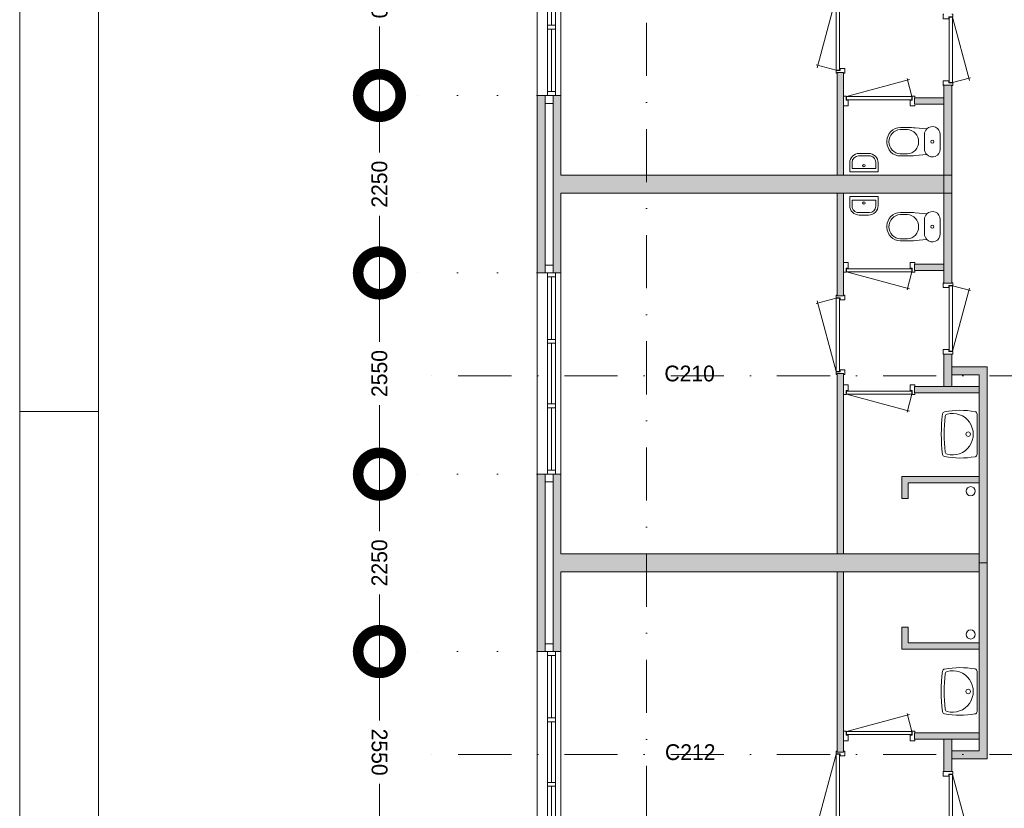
# Model space of a CAD drawing. Header units: millimetres. Extents: x -8493 to 75607, y -19302 to 56340.
# Tile 17 of 40: x -8493 to 3981, y 21611 to 31609. Entities that reach past the tile are written whole.
import ezdxf
from ezdxf.enums import TextEntityAlignment as Align

# ---------------------------------------------------------------- set-up
doc = ezdxf.new("R2010")
doc.units = ezdxf.units.MM
doc.header["$PDMODE"] = 3
doc.header["$PDSIZE"] = 1
doc.linetypes.add('DGN1', pattern=[504.6, 0, -504.6])
doc.linetypes.add('DGN4', pattern=[1345.6, 672.8, -336.4, 0, -336.4])
for name, color, linetype in [('1', 7, 'Continuous'), ('16', 7, 'Continuous'), ('17', 7, 'Continuous'), ('30', 7, 'Continuous'), ('32', 7, 'Continuous'), ('33', 7, 'Continuous'), ('40', 7, 'Continuous'), ('48', 7, 'Continuous'), ('56', 7, 'Continuous'), ('58', 7, 'Continuous'), ('62', 7, 'Continuous')]:
    doc.layers.add(name, color=color, linetype=linetype)
doc.styles.add('dgn003', font='dgn003.shx')
doc.styles.get("Standard").update_dxf_attribs({"font": 'arial.ttf'})
doc.dimstyles.get("Standard").update_dxf_attribs({"dimtxt": 0.18, "dimasz": 0.18, "dimexe": 0.18, "dimexo": 0.0625, "dimgap": 0.09, "dimtad": 0, "dimtih": 1, "dimtoh": 1, "dimdec": 4, "dimzin": 0, "dimdsep": 46, "dimtxsty": 'Standard', "dimcen": 0.09, "dimadec": 0, "dimazin": 0, "dimtfac": 1, "dimtdec": 4, "dimtofl": 0, "dimtmove": 0, "dimatfit": 3, "dimfxl": 1, "dimtolj": 1, "dimtzin": 0, "dimarcsym": 0})

# ---------------------------------------------------------------- blocks, each defined once
blk = doc.blocks.new('830R10160')
at = {"layer": '33', "color": 1, "linetype": 'Continuous', "lineweight": 0}
for p, q in [((108, 868), (322.82, 66.28)), ((108, 38), (336.87, 99.32))]:
    blk.add_line(p, q, dxfattribs=at)
at = {"layer": '33', "color": 92, "linetype": 'Continuous', "lineweight": 13, "true_color": 0x00e100, "flags": 128}
for points in [[(100, 906), (111, 906), (111, 871), (61, 871), (61, 846), (-11, 846), (-11, 906), (0, 906)], [(100, 0), (111, 0), (111, 35), (61, 35), (61, 60), (-11, 60), (-11, 0), (0, 0)]]:
    blk.add_lwpolyline(points, dxfattribs=at)
at = {"layer": '33', "color": 2, "linetype": 'Continuous', "lineweight": 13, "true_color": 0xf0f000, "flags": 128}
blk.add_lwpolyline([(108, 868), (108, 38), (68, 38), (68, 868), (108, 868)], dxfattribs=at)
blk = doc.blocks.new('930L0954')
at = {"layer": '33', "color": 1, "linetype": 'Continuous', "lineweight": 0}
for p, q in [((-98, -38), (-338.7, -936.31)), ((-98, -968), (-353.44, -899.56))]:
    blk.add_line(p, q, dxfattribs=at)
at = {"layer": '33', "color": 92, "linetype": 'Continuous', "lineweight": 13, "true_color": 0x00e100, "flags": 128}
for points in [[(-90, 0), (-101, 0), (-101, -35), (-51, -35), (-51, -60), (11, -60), (11, 0), (0, 0)], [(-90, -1006), (-101, -1006), (-101, -971), (-51, -971), (-51, -946), (11, -946), (11, -1006), (0, -1006)]]:
    blk.add_lwpolyline(points, dxfattribs=at)
at = {"layer": '33', "color": 2, "linetype": 'Continuous', "lineweight": 13, "true_color": 0xf0f000, "flags": 128}
blk.add_lwpolyline([(-98, -968), (-98, -38), (-58, -38), (-58, -968), (-98, -968)], dxfattribs=at)
blk = doc.blocks.new('WT0153')
at = {"layer": '40', "color": 7, "linetype": 'Continuous', "lineweight": 0}
blk.add_line((-20, 253), (-20, -253), dxfattribs=at)
blk.add_circle((-133, 0), 28.1, dxfattribs=at)
for centre, radius, start, end in [((1669, 0), 2144, 173.1425, 186.8575), ((-426, 252), 33, 100.3455, 173.1425), ((-236, -766), 1068, 79.7983, 100.5514), ((-392, 222), 33, 105.1333, 173.9582), ((-332, 0), 263, 254.8667, 105.1333), ((-53, 253), 33, 0, 79.9973), ((1707, 0), 2144, 173.9582, 186.0418), ((-392, -222), 33, 186.0418, 254.8667), ((-426, -252), 33, 186.8575, 259.6545), ((-236, 766), 1068, 259.4486, 280.2017), ((-53, -253), 33, 280.0027, 0)]:
    blk.add_arc(centre, radius, start, end, dxfattribs=at)
blk = doc.blocks.new('830R10162')
at = {"layer": '33', "color": 1, "linetype": 'Continuous', "lineweight": 0}
for p, q in [((-868, 108), (-66.28, 322.82)), ((-38, 108), (-99.32, 336.87))]:
    blk.add_line(p, q, dxfattribs=at)
at = {"layer": '33', "color": 92, "linetype": 'Continuous', "lineweight": 13, "true_color": 0x00e100, "flags": 128}
for points in [[(-906, 100), (-906, 111), (-871, 111), (-871, 61), (-846, 61), (-846, -11), (-906, -11), (-906, 0)], [(0, 100), (0, 111), (-35, 111), (-35, 61), (-60, 61), (-60, -11), (0, -11), (0, 0)]]:
    blk.add_lwpolyline(points, dxfattribs=at)
at = {"layer": '33', "color": 2, "linetype": 'Continuous', "lineweight": 13, "true_color": 0xf0f000, "flags": 128}
blk.add_lwpolyline([(-868, 108), (-38, 108), (-38, 68), (-868, 68), (-868, 108)], dxfattribs=at)
blk = doc.blocks.new('830R10163')
at = {"layer": '33', "color": 1, "linetype": 'Continuous', "lineweight": 0}
for p, q in [((108, -38), (336.87, -99.32)), ((108, -868), (322.82, -66.28))]:
    blk.add_line(p, q, dxfattribs=at)
at = {"layer": '33', "color": 92, "linetype": 'Continuous', "lineweight": 13, "true_color": 0x00e100, "flags": 128}
for points in [[(100, 0), (111, 0), (111, -35), (61, -35), (61, -60), (-11, -60), (-11, 0), (0, 0)], [(100, -906), (111, -906), (111, -871), (61, -871), (61, -846), (-11, -846), (-11, -906), (0, -906)]]:
    blk.add_lwpolyline(points, dxfattribs=at)
at = {"layer": '33', "color": 2, "linetype": 'Continuous', "lineweight": 13, "true_color": 0xf0f000, "flags": 128}
blk.add_lwpolyline([(108, -868), (108, -38), (68, -38), (68, -868), (108, -868)], dxfattribs=at)
blk = doc.blocks.new('CLOS0254')
at = {"layer": '40', "color": 7, "linetype": 'Continuous', "lineweight": 0}
for p, q in [((-528, 155), (-436, 155)), ((-670, -1), (-670, 1)), ((-220, -92), (-220, 92)), ((-528, -155), (-436, -155))]:
    blk.add_line(p, q, dxfattribs=at)
at = {"layer": '40', "color": 7, "linetype": 'Continuous', "lineweight": 0, "flags": 128}
for points in [[(-338, -176), (-192, -162), (-192, -162, 0.674333), (-20, -92), (-20, -92), (-20, 92), (-20, 92, 0.674333), (-192, 162), (-192, 162), (-338, 176), (-338, 176, 0.023285), (-431, 180), (-431, 180), (-525, 180), (-525, 180, 0.414214), (-695, 10), (-695, 10), (-695, -10), (-695, -10, 0.414214), (-525, -180), (-525, -180), (-431, -180), (-431, -180, 0.023285), (-338, -176)], [(-220, 92, -0.194504), (-192, 162)], [(-192, -162, -0.194504), (-220, -92)]]:
    blk.add_lwpolyline(points, format="xyb", dxfattribs=at)
at = {"layer": '40', "color": 7, "linetype": 'Continuous', "lineweight": 0}
blk.add_circle((-120, 0), 20, dxfattribs=at)
for centre, start, end in [((-514, 0), 94.9259, 265.0741), ((-450, 0), 274.9263, 85.0736)]:
    blk.add_arc(centre, 156, start, end, dxfattribs=at)
blk = doc.blocks.new('FT0154')
at = {"layer": '40', "color": 7, "linetype": 'Continuous', "lineweight": 0}
for p, q in [((180, -20), (-180, -20)), ((149, -65), (-149, -65)), ((-149, -65), (-149, -144)), ((180, -135), (180, -20))]:
    blk.add_line(p, q, dxfattribs=at)
at = {"layer": '40', "color": 7, "linetype": 'Continuous', "lineweight": 0, "flags": 128}
for points in [[(-180, -20), (-180, -135)], [(149, -144), (149, -65)], [(-69, -224), (69, -224)], [(-60, -255), (60, -255)]]:
    blk.add_lwpolyline(points, dxfattribs=at)
for points in [[(-60, -255, -0.414214), (-180, -135)], [(-69, -224, -0.414214), (-149, -144)]]:
    blk.add_lwpolyline(points, format="xyb", dxfattribs=at)
at = {"layer": '40', "color": 7, "linetype": 'Continuous', "lineweight": 0}
blk.add_circle((-1, -101), 15.1, dxfattribs=at)
for centre, radius in [((60, -135), 120), ((69, -144), 80)]:
    blk.add_arc(centre, radius, 270, 0, dxfattribs=at)
blk = doc.blocks.new('830R10164')
at = {"layer": '33', "color": 1, "linetype": 'Continuous', "lineweight": 0}
for p, q in [((-868, -108), (-66.28, -322.82)), ((-38, -108), (-99.32, -336.87))]:
    blk.add_line(p, q, dxfattribs=at)
at = {"layer": '33', "color": 92, "linetype": 'Continuous', "lineweight": 13, "true_color": 0x00e100, "flags": 128}
for points in [[(-906, -100), (-906, -111), (-871, -111), (-871, -61), (-846, -61), (-846, 11), (-906, 11), (-906, 0)], [(0, -100), (0, -111), (-35, -111), (-35, -61), (-60, -61), (-60, 11), (0, 11), (0, 0)]]:
    blk.add_lwpolyline(points, dxfattribs=at)
at = {"layer": '33', "color": 2, "linetype": 'Continuous', "lineweight": 13, "true_color": 0xf0f000, "flags": 128}
blk.add_lwpolyline([(-868, -108), (-38, -108), (-38, -68), (-868, -68), (-868, -108)], dxfattribs=at)
blk = doc.blocks.new('930L0955')
at = {"layer": '33', "color": 1, "linetype": 'Continuous', "lineweight": 0}
for p, q in [((-98, 968), (-353.44, 899.56)), ((-98, 38), (-338.7, 936.31))]:
    blk.add_line(p, q, dxfattribs=at)
at = {"layer": '33', "color": 92, "linetype": 'Continuous', "lineweight": 13, "true_color": 0x00e100, "flags": 128}
for points in [[(-90, 1006), (-101, 1006), (-101, 971), (-51, 971), (-51, 946), (11, 946), (11, 1006), (0, 1006)], [(-90, 0), (-101, 0), (-101, 35), (-51, 35), (-51, 60), (11, 60), (11, 0), (0, 0)]]:
    blk.add_lwpolyline(points, dxfattribs=at)
at = {"layer": '33', "color": 2, "linetype": 'Continuous', "lineweight": 13, "true_color": 0xf0f000, "flags": 128}
blk.add_lwpolyline([(-98, 968), (-98, 38), (-58, 38), (-58, 968), (-98, 968)], dxfattribs=at)
blk = doc.blocks.new('WT0154')
at = {"layer": '40', "color": 7, "linetype": 'Continuous', "lineweight": 0}
blk.add_line((-20, -253), (-20, 253), dxfattribs=at)
at = {"layer": '40', "color": 7, "linetype": 'Continuous', "lineweight": 0, "flags": 128}
for points in [[(-459, -256, -0.059915), (-459, 256)], [(-459, 256, -0.328769), (-432, 284)], [(-432, 284, -0.090801), (-47, 286)], [(-425, 226, -0.309671), (-401, 254)], [(-401, 254, -1.30637), (-401, -254)], [(-47, 286, -0.363957), (-20, 253)], [(-425, -226, -0.052773), (-425, 226)], [(-401, -254, -0.309671), (-425, -226)], [(-432, -284, -0.328769), (-459, -256)], [(-47, -286, -0.090801), (-432, -284)], [(-20, -253, -0.363957), (-47, -286)]]:
    blk.add_lwpolyline(points, format="xyb", dxfattribs=at)
at = {"layer": '40', "color": 7, "linetype": 'Continuous', "lineweight": 0}
blk.add_circle((-133, 0), 28.1, dxfattribs=at)
blk = doc.blocks.new('830R10165')
at = {"layer": '33', "color": 1, "linetype": 'Continuous', "lineweight": 0}
for p, q in [((-868, -108), (-66.28, -322.82)), ((-38, -108), (-99.32, -336.87))]:
    blk.add_line(p, q, dxfattribs=at)
at = {"layer": '33', "color": 92, "linetype": 'Continuous', "lineweight": 13, "true_color": 0x00e100, "flags": 128}
for points in [[(-906, -100), (-906, -111), (-871, -111), (-871, -61), (-846, -61), (-846, 11), (-906, 11), (-906, 0)], [(0, -100), (0, -111), (-35, -111), (-35, -61), (-60, -61), (-60, 11), (0, 11), (0, 0)]]:
    blk.add_lwpolyline(points, dxfattribs=at)
at = {"layer": '33', "color": 2, "linetype": 'Continuous', "lineweight": 13, "true_color": 0xf0f000, "flags": 128}
blk.add_lwpolyline([(-868, -108), (-38, -108), (-38, -68), (-868, -68), (-868, -108)], dxfattribs=at)
blk = doc.blocks.new('830R10166')
at = {"layer": '33', "color": 1, "linetype": 'Continuous', "lineweight": 0}
for p, q in [((108, 868), (322.82, 66.28)), ((108, 38), (336.87, 99.32))]:
    blk.add_line(p, q, dxfattribs=at)
at = {"layer": '33', "color": 92, "linetype": 'Continuous', "lineweight": 13, "true_color": 0x00e100, "flags": 128}
for points in [[(100, 906), (111, 906), (111, 871), (61, 871), (61, 846), (-11, 846), (-11, 906), (0, 906)], [(100, 0), (111, 0), (111, 35), (61, 35), (61, 60), (-11, 60), (-11, 0), (0, 0)]]:
    blk.add_lwpolyline(points, dxfattribs=at)
at = {"layer": '33', "color": 2, "linetype": 'Continuous', "lineweight": 13, "true_color": 0xf0f000, "flags": 128}
blk.add_lwpolyline([(108, 868), (108, 38), (68, 38), (68, 868), (108, 868)], dxfattribs=at)
blk = doc.blocks.new('CLOS0255')
at = {"layer": '40', "color": 7, "linetype": 'Continuous', "lineweight": 0}
for p, q in [((-528, 155), (-436, 155)), ((-670, 1), (-670, -1)), ((-220, 92), (-220, -93)), ((-528, -155), (-436, -155))]:
    blk.add_line(p, q, dxfattribs=at)
at = {"layer": '40', "color": 7, "linetype": 'Continuous', "lineweight": 0, "flags": 128}
for points in [[(-338, 176), (-192, 162), (-192, 162, -0.674333), (-20, 92), (-20, 92), (-20, -93), (-20, -93, -0.674333), (-192, -162), (-192, -162), (-338, -176), (-338, -176, -0.023285), (-431, -180), (-431, -180), (-525, -180), (-525, -180, -0.414214), (-695, -10), (-695, -10), (-695, 10), (-695, 10, -0.414214), (-525, 180), (-525, 180), (-431, 180), (-431, 180, -0.023285), (-338, 176)], [(-528, -155, -0.917521), (-528, 155)], [(-437, 155, -0.917514), (-437, -155)]]:
    blk.add_lwpolyline(points, format="xyb", dxfattribs=at)
at = {"layer": '40', "color": 7, "linetype": 'Continuous', "lineweight": 0}
blk.add_circle((-120, 0), 20, dxfattribs=at)
for centre, start, end in [((-120, 92), 135.9727, 180), ((-120, -93), 180, 224.0273)]:
    blk.add_arc(centre, 100, start, end, dxfattribs=at)
blk = doc.blocks.new('FT0155')
at = {"layer": '40', "color": 7, "linetype": 'Continuous', "lineweight": 0}
for p, q in [((-149, 65), (-149, 144)), ((180, 135), (180, 20)), ((180, 20), (-180, 20)), ((149, 65), (-149, 65))]:
    blk.add_line(p, q, dxfattribs=at)
at = {"layer": '40', "color": 7, "linetype": 'Continuous', "lineweight": 0, "flags": 128}
for points in [[(-60, 255), (60, 255)], [(-180, 20), (-180, 135)], [(-69, 224), (69, 224)], [(149, 144), (149, 65)]]:
    blk.add_lwpolyline(points, dxfattribs=at)
for points in [[(60, 255, -0.414214), (180, 135)], [(69, 224, -0.414214), (149, 144)]]:
    blk.add_lwpolyline(points, format="xyb", dxfattribs=at)
at = {"layer": '40', "color": 7, "linetype": 'Continuous', "lineweight": 0}
blk.add_circle((-1, 101), 15.1, dxfattribs=at)
for centre, radius in [((-60, 135), 120), ((-69, 144), 80)]:
    blk.add_arc(centre, radius, 90, 180, dxfattribs=at)
blk = doc.blocks.new('830R10167')
at = {"layer": '33', "color": 1, "linetype": 'Continuous', "lineweight": 0}
for p, q in [((-868, 108), (-66.28, 322.82)), ((-38, 108), (-99.32, 336.87))]:
    blk.add_line(p, q, dxfattribs=at)
at = {"layer": '33', "color": 92, "linetype": 'Continuous', "lineweight": 13, "true_color": 0x00e100, "flags": 128}
for points in [[(-906, 100), (-906, 111), (-871, 111), (-871, 61), (-846, 61), (-846, -11), (-906, -11), (-906, 0)], [(0, 100), (0, 111), (-35, 111), (-35, 61), (-60, 61), (-60, -11), (0, -11), (0, 0)]]:
    blk.add_lwpolyline(points, dxfattribs=at)
at = {"layer": '33', "color": 2, "linetype": 'Continuous', "lineweight": 13, "true_color": 0xf0f000, "flags": 128}
blk.add_lwpolyline([(-868, 108), (-38, 108), (-38, 68), (-868, 68), (-868, 108)], dxfattribs=at)
blk = doc.blocks.new('930L0956')
at = {"layer": '33', "color": 1, "linetype": 'Continuous', "lineweight": 0}
for p, q in [((-98, -38), (-338.7, -936.31)), ((-98, -968), (-353.44, -899.56))]:
    blk.add_line(p, q, dxfattribs=at)
at = {"layer": '33', "color": 92, "linetype": 'Continuous', "lineweight": 13, "true_color": 0x00e100, "flags": 128}
for points in [[(-90, 0), (-101, 0), (-101, -35), (-51, -35), (-51, -60), (11, -60), (11, 0), (0, 0)], [(-90, -1006), (-101, -1006), (-101, -971), (-51, -971), (-51, -946), (11, -946), (11, -1006), (0, -1006)]]:
    blk.add_lwpolyline(points, dxfattribs=at)
at = {"layer": '33', "color": 2, "linetype": 'Continuous', "lineweight": 13, "true_color": 0xf0f000, "flags": 128}
blk.add_lwpolyline([(-98, -968), (-98, -38), (-58, -38), (-58, -968), (-98, -968)], dxfattribs=at)
blk = doc.blocks.new('A1')
at = {"layer": '1', "color": 1, "linetype": 'Continuous', "lineweight": 0}
for p, q in [((0, 59400), (0, 0)), ((0, 29700), (1000, 29700))]:
    blk.add_line(p, q, dxfattribs=at)
at = {"layer": '1', "color": 52, "linetype": 'Continuous', "lineweight": 0, "true_color": 0xc3c300, "flags": 128}
blk.add_lwpolyline([(1000, 1000), (83100, 1000), (83100, 58400), (1000, 58400), (1000, 1000)], dxfattribs=at)
blk = doc.blocks.new('_DotSmall')
at = {"color": 0, "linetype": 'ByBlock', "const_width": 0.5}
blk.add_lwpolyline([(-0.0625, 0, 1), (0.0625, 0, 1)], format="xyb", close=True, dxfattribs=at)
blk = doc.blocks.new('*D3704')
at = {"layer": '58', "color": 3, "linetype": 'Continuous', "lineweight": 0, "transparency": 16777216}
for p, q in [((-3935.24, 23597.77), (-3935.24, 22722.77)), ((-3935.24, 21047.77), (-3935.24, 21922.77))]:
    blk.add_line(p, q, dxfattribs=at)
at = {"layer": 'Defpoints', "color": 0, "linetype": 'Continuous', "transparency": 16777216}
for p in [(-3935.24, 23597.77), (-1935.24, 23597.77), (-1935.24, 21047.77)]:
    blk.add_point(p, dxfattribs=at)
at = {"layer": '58', "color": 3, "linetype": 'Continuous', "lineweight": 0, "transparency": 16777216, "xscale": 1080, "yscale": 1080, "zscale": 1080}
for p, rotation in [((-3935.24, 23597.77), 90), ((-3935.24, 21047.77), 270)]:
    blk.add_blockref('_DotSmall', p, dxfattribs=dict(at, rotation=rotation))
at = {"layer": '58', "color": 3, "linetype": 'Continuous', "lineweight": 0, "transparency": 16777216, "insert": (-3935.24, 22322.77), "char_height": 200, "attachment_point": 5, "rotation": 270, "style": 'dgn003'}
blk.add_mtext('\\A1;2550', dxfattribs=at)
blk = doc.blocks.new('*D3705')
at = {"layer": '58', "color": 3, "linetype": 'Continuous', "lineweight": 0, "transparency": 16777216}
for p, q in [((-3935.24, 25847.77), (-3935.24, 25122.77)), ((-3935.24, 23597.77), (-3935.24, 24322.77))]:
    blk.add_line(p, q, dxfattribs=at)
at = {"layer": 'Defpoints', "color": 0, "linetype": 'Continuous', "transparency": 16777216}
for p in [(-1178.1, 25847.77), (-3935.24, 23597.77), (-1178.1, 23597.77)]:
    blk.add_point(p, dxfattribs=at)
at = {"layer": '58', "color": 3, "linetype": 'Continuous', "lineweight": 0, "transparency": 16777216, "xscale": 1080, "yscale": 1080, "zscale": 1080}
for p, rotation in [((-3935.24, 25847.77), 90), ((-3935.24, 23597.77), 270)]:
    blk.add_blockref('_DotSmall', p, dxfattribs=dict(at, rotation=rotation))
at = {"layer": '58', "color": 3, "linetype": 'Continuous', "lineweight": 0, "transparency": 16777216, "insert": (-3935.24, 24722.77), "char_height": 200, "attachment_point": 5, "rotation": 90, "style": 'dgn003'}
blk.add_mtext('\\A1;2250', dxfattribs=at)
blk = doc.blocks.new('*D3706')
at = {"layer": '58', "color": 3, "linetype": 'Continuous', "lineweight": 0, "transparency": 16777216}
for p, q in [((-3935.24, 28397.77), (-3935.24, 27522.77)), ((-3935.24, 25847.77), (-3935.24, 26722.77))]:
    blk.add_line(p, q, dxfattribs=at)
at = {"layer": 'Defpoints', "color": 0, "linetype": 'Continuous', "transparency": 16777216}
for p in [(-1935.24, 28397.77), (-3935.24, 25847.77), (-1935.24, 25847.77)]:
    blk.add_point(p, dxfattribs=at)
at = {"layer": '58', "color": 3, "linetype": 'Continuous', "lineweight": 0, "transparency": 16777216, "xscale": 1080, "yscale": 1080, "zscale": 1080}
for p, rotation in [((-3935.24, 28397.77), 90), ((-3935.24, 25847.77), 270)]:
    blk.add_blockref('_DotSmall', p, dxfattribs=dict(at, rotation=rotation))
at = {"layer": '58', "color": 3, "linetype": 'Continuous', "lineweight": 0, "transparency": 16777216, "insert": (-3935.24, 27122.77), "char_height": 200, "attachment_point": 5, "rotation": 90, "style": 'dgn003'}
blk.add_mtext('\\A1;2550', dxfattribs=at)
blk = doc.blocks.new('*D3707')
at = {"layer": '58', "color": 3, "linetype": 'Continuous', "lineweight": 0, "transparency": 16777216}
for p, q in [((-3935.24, 30647.77), (-3935.24, 29922.77)), ((-3935.24, 28397.77), (-3935.24, 29122.77))]:
    blk.add_line(p, q, dxfattribs=at)
at = {"layer": 'Defpoints', "color": 0, "linetype": 'Continuous', "transparency": 16777216}
for p in [(-1935.24, 30647.77), (-3935.24, 28397.77), (-1935.24, 28397.77)]:
    blk.add_point(p, dxfattribs=at)
at = {"layer": '58', "color": 3, "linetype": 'Continuous', "lineweight": 0, "transparency": 16777216, "xscale": 1080, "yscale": 1080, "zscale": 1080}
for p, rotation in [((-3935.24, 30647.77), 90), ((-3935.24, 28397.77), 270)]:
    blk.add_blockref('_DotSmall', p, dxfattribs=dict(at, rotation=rotation))
at = {"layer": '58', "color": 3, "linetype": 'Continuous', "lineweight": 0, "transparency": 16777216, "insert": (-3935.24, 29522.77), "char_height": 200, "attachment_point": 5, "rotation": 90, "style": 'dgn003'}
blk.add_mtext('\\A1;2250', dxfattribs=at)
blk = doc.blocks.new('*D3708')
at = {"layer": '58', "color": 3, "linetype": 'Continuous', "lineweight": 0, "transparency": 16777216}
for p, q in [((-3935.24, 33197.77), (-3935.24, 32322.77)), ((-3935.24, 30647.77), (-3935.24, 31522.77))]:
    blk.add_line(p, q, dxfattribs=at)
at = {"layer": 'Defpoints', "color": 0, "linetype": 'Continuous', "transparency": 16777216}
for p in [(-3935.24, 33197.77), (-1935.24, 33197.77), (-1935.24, 30647.77)]:
    blk.add_point(p, dxfattribs=at)
at = {"layer": '58', "color": 3, "linetype": 'Continuous', "lineweight": 0, "transparency": 16777216, "xscale": 1080, "yscale": 1080, "zscale": 1080}
for p, rotation in [((-3935.24, 33197.77), 90), ((-3935.24, 30647.77), 270)]:
    blk.add_blockref('_DotSmall', p, dxfattribs=dict(at, rotation=rotation))
at = {"layer": '58', "color": 3, "linetype": 'Continuous', "lineweight": 0, "transparency": 16777216, "insert": (-3935.24, 31922.77), "char_height": 200, "attachment_point": 5, "rotation": 270, "style": 'dgn003'}
blk.add_mtext('\\A1;2550', dxfattribs=at)

msp = doc.modelspace()

# ---------------------------------------------------------------- hatches: boundary and pattern name
at = {"layer": '62'}
for color, points in [(9, [(1944.76, 30937.77), (1944.76, 29637.77), (1864.76, 29637.77), (1864.76, 30937.77)]), (7, [(3214.76, 30777.77), (3214.76, 29407.77), (3314.76, 29407.77), (3314.76, 30777.77)]), (7, [(-1835.24, 30647.77), (-1835.24, 28397.77), (-1935.24, 28397.77), (-1935.24, 30647.77)]), (9, [(-1735.24, 30647.77), (-1635.24, 30647.77), (-1635.24, 29637.77), (3214.76, 29637.77), (3214.76, 29407.77), (-1635.24, 29407.77), (-1635.24, 28397.77), (-1735.24, 28397.77)]), (9, [(2844.76, 30617.77), (2844.76, 30537.77), (3214.76, 30537.77), (3214.76, 30617.77)]), (7, [(3214.76, 28267.77), (3214.76, 29637.77), (3314.76, 29637.77), (3314.76, 28267.77)]), (9, [(1944.76, 28107.77), (1944.76, 29407.77), (1864.76, 29407.77), (1864.76, 28107.77)]), (9, [(2844.76, 28427.77), (2844.76, 28507.77), (3214.76, 28507.77), (3214.76, 28427.77)]), (7, [(3214.76, 26957.77), (3214.76, 27367.77), (3314.76, 27367.77), (3314.76, 26957.77)]), (7, [(3764.76, 24722.77), (3664.76, 24722.77), (3664.76, 27107.77), (3314.76, 27107.77), (3314.76, 27207.77), (3764.76, 27207.77)]), (9, [(1944.76, 24837.77), (1944.76, 27122.77), (1864.76, 27122.77), (1864.76, 24837.77)]), (9, [(2844.76, 26877.77), (2844.76, 26957.77), (3664.76, 26957.77), (3664.76, 26877.77)]), (7, [(-1835.24, 25847.77), (-1835.24, 23597.77), (-1935.24, 23597.77), (-1935.24, 25847.77)]), (9, [(-1735.24, 25847.77), (-1635.24, 25847.77), (-1635.24, 24837.77), (3664.76, 24837.77), (3664.76, 24607.77), (-1635.24, 24607.77), (-1635.24, 23597.77), (-1735.24, 23597.77)]), (9, [(2764.76, 25537.77), (2684.76, 25537.77), (2684.76, 25817.77), (3664.76, 25817.77), (3664.76, 25737.77), (2764.76, 25737.77)]), (7, [(3764.76, 24722.77), (3664.76, 24722.77), (3664.76, 22337.77), (3314.76, 22337.77), (3314.76, 22237.77), (3764.76, 22237.77)]), (9, [(1944.76, 24607.77), (1944.76, 22322.77), (1864.76, 22322.77), (1864.76, 24607.77)]), (9, [(2764.76, 23907.77), (2684.76, 23907.77), (2684.76, 23627.77), (3664.76, 23627.77), (3664.76, 23707.77), (2764.76, 23707.77)]), (9, [(2844.76, 22567.77), (2844.76, 22487.77), (3664.76, 22487.77), (3664.76, 22567.77)]), (7, [(3214.76, 22487.77), (3214.76, 22077.77), (3314.76, 22077.77), (3314.76, 22487.77)])]:
    msp.add_hatch(color=color, dxfattribs=at).paths.add_polyline_path(points)

# ---------------------------------------------------------------- linework, layer by layer
at = {"layer": '16', "color": 92, "linetype": 'Continuous', "lineweight": 0, "true_color": 0x00e100, "flags": 128}
for points in [[(1944.76, 29637.77), (1944.76, 30937.77), (1864.76, 30937.77), (1864.76, 29637.77), (1944.76, 29637.77)], [(3314.76, 30777.77), (3314.76, 29407.77), (3214.76, 29407.77), (3214.76, 30777.77), (3314.76, 30777.77)], [(-1635.24, 29407.77), (-1635.24, 28397.77), (-1935.24, 28397.77), (-1935.24, 30647.77), (-1635.24, 30647.77), (-1635.24, 29637.77)], [(3214.76, 30617.77), (3214.76, 30537.77), (2844.76, 30537.77), (2844.76, 30617.77), (3214.76, 30617.77)], [(-1735.24, 29537.77), (-1735.24, 28497.77), (-1835.24, 28497.77), (-1835.24, 30547.77), (-1735.24, 30547.77), (-1735.24, 29537.77)], [(3314.76, 28267.77), (3314.76, 29637.77), (3214.76, 29637.77), (3214.76, 28267.77), (3314.76, 28267.77)], [(1944.76, 29407.77), (1944.76, 28107.77), (1864.76, 28107.77), (1864.76, 29407.77), (1944.76, 29407.77)], [(3214.76, 28427.77), (3214.76, 28507.77), (2844.76, 28507.77), (2844.76, 28427.77), (3214.76, 28427.77)], [(3314.76, 26957.77), (3314.76, 27367.77), (3214.76, 27367.77), (3214.76, 26957.77), (3314.76, 26957.77)], [(3764.76, 24722.77), (3764.76, 27207.77), (3314.76, 27207.77), (3314.76, 27107.77), (3664.76, 27107.77), (3664.76, 24722.77), (3764.76, 24722.77)], [(1944.76, 27122.77), (1944.76, 24837.77), (1864.76, 24837.77), (1864.76, 27122.77), (1944.76, 27122.77)], [(3664.76, 26877.77), (3664.76, 26957.77), (2844.76, 26957.77), (2844.76, 26877.77), (3664.76, 26877.77)], [(-1635.24, 24607.77), (-1635.24, 23597.77), (-1935.24, 23597.77), (-1935.24, 25847.77), (-1635.24, 25847.77), (-1635.24, 24837.77)], [(-1735.24, 24737.77), (-1735.24, 23697.77), (-1835.24, 23697.77), (-1835.24, 25747.77), (-1735.24, 25747.77), (-1735.24, 24737.77)], [(3664.76, 25737.77), (2764.76, 25737.77), (2764.76, 25537.77), (2684.76, 25537.77), (2684.76, 25817.77), (3664.76, 25817.77), (3664.76, 25737.77)], [(3764.76, 24722.77), (3764.76, 22237.77), (3314.76, 22237.77), (3314.76, 22337.77), (3664.76, 22337.77), (3664.76, 24722.77), (3764.76, 24722.77)], [(1944.76, 22322.77), (1944.76, 24607.77), (1864.76, 24607.77), (1864.76, 22322.77), (1944.76, 22322.77)], [(3664.76, 23707.77), (2764.76, 23707.77), (2764.76, 23907.77), (2684.76, 23907.77), (2684.76, 23627.77), (3664.76, 23627.77), (3664.76, 23707.77)], [(3664.76, 22567.77), (3664.76, 22487.77), (2844.76, 22487.77), (2844.76, 22567.77), (3664.76, 22567.77)], [(3314.76, 22487.77), (3314.76, 22077.77), (3214.76, 22077.77), (3214.76, 22487.77), (3314.76, 22487.77)]]:
    msp.add_lwpolyline(points, dxfattribs=at)
at = {"layer": '17', "color": 92, "linetype": 'Continuous', "lineweight": 0, "true_color": 0x00e100}
for p, q in [((-1635.24, 29637.77), (3214.76, 29637.77)), ((-1635.24, 29407.77), (3214.76, 29407.77)), ((-1635.24, 24837.77), (3664.76, 24837.77)), ((-1635.24, 24607.77), (3664.76, 24607.77))]:
    msp.add_line(p, q, dxfattribs=at)
at = {"layer": '30', "color": 3, "linetype": 'Continuous', "lineweight": 0}
for p, q in [((-1935.24, 33197.77), (-1935.24, 30647.77)), ((-1635.24, 33197.77), (-1635.24, 30647.77)), ((-1735.24, 28497.77), (-1835.24, 28497.77)), ((-1935.24, 25847.77), (-1935.24, 28397.77)), ((-1635.24, 25847.77), (-1635.24, 28397.77)), ((-1935.24, 23597.77), (-1935.24, 21047.77)), ((-1735.24, 23697.77), (-1835.24, 23697.77)), ((-1635.24, 23597.77), (-1635.24, 21047.77))]:
    msp.add_line(p, q, dxfattribs=at)
at = {"layer": '32', "color": 3, "linetype": 'Continuous', "lineweight": 0}
for p, q in [((-1805.24, 30697.77), (-1805.24, 33147.77)), ((-1705.24, 33147.77), (-1705.24, 30647.77)), ((-1755.24, 32306.1), (-1755.24, 31539.43)), ((-1755.24, 31489.43), (-1755.24, 30697.77)), ((-1805.24, 28347.77), (-1805.24, 25897.77)), ((-1755.24, 27556.11), (-1755.24, 28347.77)), ((-1705.24, 25897.77), (-1705.24, 28397.77)), ((-1755.24, 26739.44), (-1755.24, 27506.11)), ((-1755.24, 25897.77), (-1755.24, 26689.44)), ((-1805.24, 25897.77), (-1705.24, 25897.77)), ((-1805.24, 21097.77), (-1805.24, 23547.77)), ((-1805.24, 23547.77), (-1705.24, 23547.77)), ((-1755.24, 23547.77), (-1755.24, 22756.1)), ((-1705.24, 23547.77), (-1705.24, 21047.77)), ((-1755.24, 22706.1), (-1755.24, 21939.43)), ((-1755.24, 21889.43), (-1755.24, 21097.77))]:
    msp.add_line(p, q, dxfattribs=at)
at = {"layer": '32', "color": 3, "linetype": 'Continuous', "lineweight": 0, "flags": 128}
for points in [[(-1705.24, 31539.43), (-1705.24, 31489.43), (-1805.24, 31489.43), (-1805.24, 31539.43), (-1705.24, 31539.43)], [(-1705.24, 30697.77), (-1705.24, 30647.77), (-1805.24, 30647.77), (-1805.24, 30697.77), (-1705.24, 30697.77)], [(-1705.24, 28347.77), (-1705.24, 28397.77), (-1805.24, 28397.77), (-1805.24, 28347.77), (-1705.24, 28347.77)], [(-1705.24, 27506.11), (-1705.24, 27556.11), (-1805.24, 27556.11), (-1805.24, 27506.11), (-1705.24, 27506.11)], [(-1705.24, 26689.44), (-1705.24, 26739.44), (-1805.24, 26739.44), (-1805.24, 26689.44), (-1705.24, 26689.44)], [(-1705.24, 25847.77), (-1705.24, 25897.77), (-1805.24, 25897.77), (-1805.24, 25847.77), (-1705.24, 25847.77)], [(-1705.24, 23597.77), (-1705.24, 23547.77), (-1805.24, 23547.77), (-1805.24, 23597.77), (-1705.24, 23597.77)], [(-1705.24, 22756.1), (-1705.24, 22706.1), (-1805.24, 22706.1), (-1805.24, 22756.1), (-1705.24, 22756.1)], [(-1705.24, 21939.43), (-1705.24, 21889.43), (-1805.24, 21889.43), (-1805.24, 21939.43), (-1705.24, 21939.43)]]:
    msp.add_lwpolyline(points, dxfattribs=at)
at = {"layer": '40', "color": 3, "linetype": 'Continuous', "lineweight": 0}
for centre in [(3556.16, 25631.01), (3556.16, 23814.53)]:
    msp.add_circle(centre, 57.46, dxfattribs=at)
at = {"layer": '56', "color": 3, "linetype": 'DGN4', "lineweight": 0}
for p, q in [((-550.24, 50407.77), (-550.24, 1407.77)), ((51564.76, 27092.77), (-3435.24, 27092.77)), ((51564.76, 22292.77), (-3435.24, 22292.77))]:
    msp.add_line(p, q, dxfattribs=at)
at = {"layer": '58', "color": 3, "linetype": 'DGN1', "lineweight": 0}
for p, q in [((-1935.24, 30647.77), (-3935.24, 30647.77)), ((-1935.24, 28397.77), (-3935.24, 28397.77)), ((-1935.24, 25847.77), (-3935.24, 25847.77)), ((-1935.24, 23597.77), (-3935.24, 23597.77))]:
    msp.add_line(p, q, dxfattribs=at)
at = {"layer": '62', "color": 9, "linetype": 'Continuous', "lineweight": 0, "flags": 128}
for points in [[(1944.76, 30937.77), (1944.76, 29637.77), (1864.76, 29637.77), (1864.76, 30937.77), (1944.76, 30937.77)], [(-1735.24, 30647.77), (-1635.24, 30647.77), (-1635.24, 29637.77), (3214.76, 29637.77), (3214.76, 29407.77), (-1635.24, 29407.77), (-1635.24, 28397.77), (-1735.24, 28397.77), (-1735.24, 30647.77)], [(2844.76, 30617.77), (2844.76, 30537.77), (3214.76, 30537.77), (3214.76, 30617.77), (2844.76, 30617.77)], [(1944.76, 28107.77), (1944.76, 29407.77), (1864.76, 29407.77), (1864.76, 28107.77), (1944.76, 28107.77)], [(2844.76, 28427.77), (2844.76, 28507.77), (3214.76, 28507.77), (3214.76, 28427.77), (2844.76, 28427.77)], [(1944.76, 24837.77), (1944.76, 27122.77), (1864.76, 27122.77), (1864.76, 24837.77), (1944.76, 24837.77)], [(2844.76, 26877.77), (2844.76, 26957.77), (3664.76, 26957.77), (3664.76, 26877.77), (2844.76, 26877.77)], [(-1735.24, 25847.77), (-1635.24, 25847.77), (-1635.24, 24837.77), (3664.76, 24837.77), (3664.76, 24607.77), (-1635.24, 24607.77), (-1635.24, 23597.77), (-1735.24, 23597.77), (-1735.24, 25847.77)], [(2764.76, 25537.77), (2684.76, 25537.77), (2684.76, 25817.77), (3664.76, 25817.77), (3664.76, 25737.77), (2764.76, 25737.77), (2764.76, 25537.77)], [(1944.76, 24607.77), (1944.76, 22322.77), (1864.76, 22322.77), (1864.76, 24607.77), (1944.76, 24607.77)], [(2764.76, 23907.77), (2684.76, 23907.77), (2684.76, 23627.77), (3664.76, 23627.77), (3664.76, 23707.77), (2764.76, 23707.77), (2764.76, 23907.77)], [(2844.76, 22567.77), (2844.76, 22487.77), (3664.76, 22487.77), (3664.76, 22567.77), (2844.76, 22567.77)]]:
    msp.add_lwpolyline(points, dxfattribs=at)
at = {"layer": '62', "color": 7, "linetype": 'Continuous', "lineweight": 0, "flags": 128}
for points in [[(3214.76, 30777.77), (3214.76, 29407.77), (3314.76, 29407.77), (3314.76, 30777.77), (3214.76, 30777.77)], [(-1835.24, 30647.77), (-1835.24, 28397.77), (-1935.24, 28397.77), (-1935.24, 30647.77), (-1835.24, 30647.77)], [(3214.76, 28267.77), (3214.76, 29637.77), (3314.76, 29637.77), (3314.76, 28267.77), (3214.76, 28267.77)], [(3214.76, 26957.77), (3214.76, 27367.77), (3314.76, 27367.77), (3314.76, 26957.77), (3214.76, 26957.77)], [(3764.76, 24722.77), (3664.76, 24722.77), (3664.76, 27107.77), (3314.76, 27107.77), (3314.76, 27207.77), (3764.76, 27207.77), (3764.76, 24722.77)], [(-1835.24, 25847.77), (-1835.24, 23597.77), (-1935.24, 23597.77), (-1935.24, 25847.77), (-1835.24, 25847.77)], [(3764.76, 24722.77), (3664.76, 24722.77), (3664.76, 22337.77), (3314.76, 22337.77), (3314.76, 22237.77), (3764.76, 22237.77), (3764.76, 24722.77)], [(3214.76, 22487.77), (3214.76, 22077.77), (3314.76, 22077.77), (3314.76, 22487.77), (3214.76, 22487.77)]]:
    msp.add_lwpolyline(points, dxfattribs=at)

# ---------------------------------------------------------------- block references
at = {"color": 7, "linetype": 'Continuous', "lineweight": 0}
for name, p in [('A1', (-8492.96, -3060.21)), ('930L0956', (1950.73, 31936)), ('830R10166', (3216.66, 30773.06)), ('830R10167', (2847.85, 30526.17)), ('CLOS0255', (3189.86, 30061.28)), ('FT0155', (2202.72, 29658.2)), ('FT0154', (2202.72, 29387.34)), ('CLOS0254', (3189.86, 28984.26)), ('830R10164', (2847.85, 28519.37)), ('830R10163', (3216.66, 28272.48)), ('930L0955', (1950.73, 27109.54)), ('830R10165', (2847.84, 26967.95)), ('WT0154', (3656.9, 26353.63)), ('WT0153', (3656.9, 23091.91)), ('830R10162', (2847.84, 22477.59)), ('930L0954', (1950.73, 22336)), ('830R10160', (3216.66, 21173.06))]:
    msp.add_blockref(name, p, dxfattribs=at)

# ---------------------------------------------------------------- texts
at = {"layer": '48', "color": 7, "linetype": 'Continuous', "lineweight": 0, "style": 'dgn003'}
for s, p in [('C210', (-5.73, 27123.09)), ('C212', (2.21, 22322.43))]:
    msp.add_text(s, height=200, dxfattribs=at).set_placement(p, align=Align.MIDDLE_CENTER)

# ---------------------------------------------------------------- dimensions: what is measured, and where the dimension line sits
at = {"layer": '58', "color": 3, "linetype": 'Continuous', "lineweight": 0}
for base, p1, p2, angle, picture, middle, turn in [((-3935.24, 33197.77), (-1935.24, 30647.77), (-1935.24, 33197.77), 270, '*D3708', (-3935.24, 31922.77), 270), ((-3935.24, 28397.77), (-1935.24, 30647.77), (-1935.24, 28397.77), 90, '*D3707', (-3935.24, 29522.77), 90), ((-3935.24, 25847.77), (-1935.24, 28397.77), (-1935.24, 25847.77), 90, '*D3706', (-3935.24, 27122.77), 90), ((-3935.24, 23597.77), (-1178.1, 25847.77), (-1178.1, 23597.77), 90, '*D3705', (-3935.24, 24722.77), 90), ((-3935.24, 23597.77), (-1935.24, 21047.77), (-1935.24, 23597.77), 270, '*D3704', (-3935.24, 22322.77), 270)]:
    dim = msp.add_linear_dim(base=base, p1=p1, p2=p2, angle=angle, dimstyle='Standard', override={"dimscale": 1, "dimtxt": 200, "dimasz": 1080, "dimexe": 0, "dimexo": 0, "dimgap": 100, "dimtad": 1, "dimjust": 0, "dimtih": 0, "dimtoh": 0, "dimdec": 0, "dimlfac": 1, "dimzin": 11, "dimdsep": 46, "dimlunit": 2, "dimpost": '<>', "dimtxsty": 'dgn003', "dimblk1": 'DotSmall', "dimblk2": 'DotSmall', "dimsah": 1, "dimcen": 0, "dimse1": 1, "dimse2": 1, "dimclrd": 3, "dimclre": 3, "dimclrt": 3, "dimtol": 0, "dimtix": 1, "dimtofl": 1, "dimatfit": 3, "dimfrac": 1, "dimtolj": 1, "dimlwd": 0, "dimlwe": 0}, dxfattribs=at)
    dim.commit()
    dim.dimension.update_dxf_attribs({"geometry": picture, "text_midpoint": middle, "text_rotation": turn})

doc.saveas('drawing.dxf')
